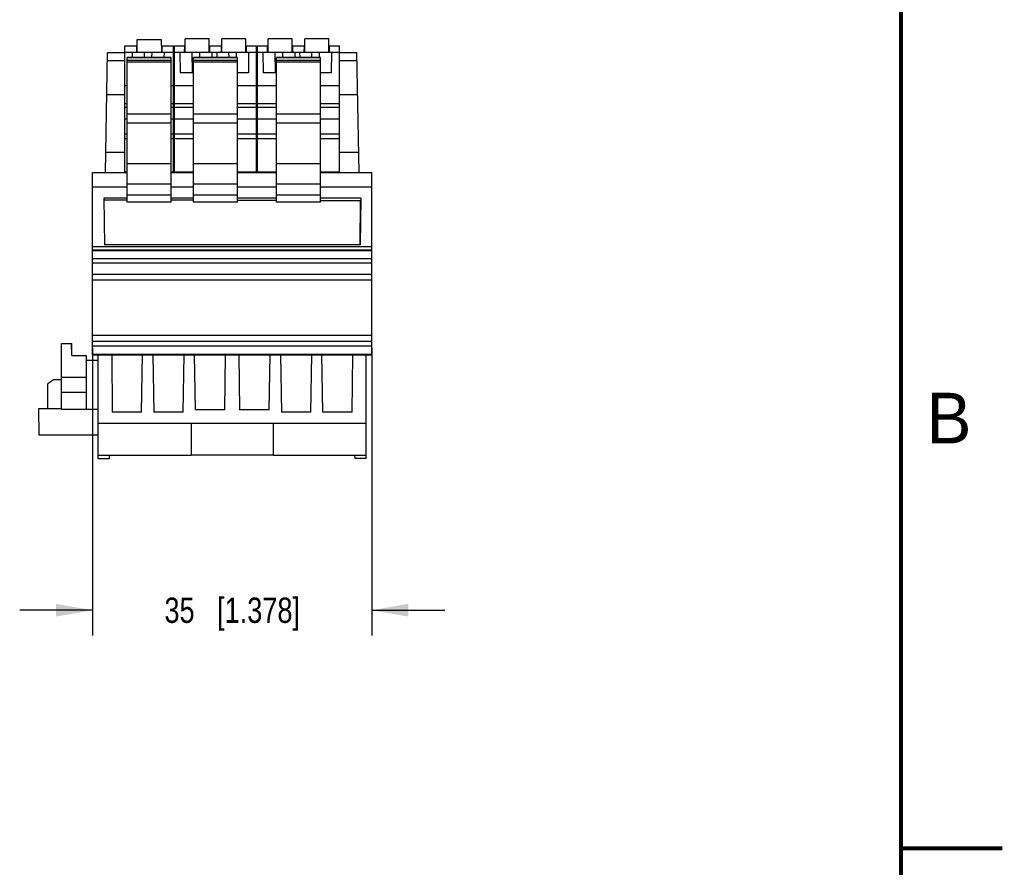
# Model space of a CAD drawing. Header units: inches. Extents: x 0 to 22, y 0 to 17.
# Tile 16 of 24: x 17.2 to 22, y 4.2 to 8.3. Entities that reach past the tile are written whole.
import ezdxf

# ---------------------------------------------------------------- set-up
doc = ezdxf.new("R2010")
doc.units = ezdxf.units.IN
doc.header["$LTSCALE"] = 1.21
doc.header["$MEASUREMENT"] = 0
doc.layers.get('0').update_dxf_attribs({"linetype": 'CONTINUOUS'})
doc.layers.add('DIMENSIONS', color=7, linetype='CONTINUOUS')
doc.styles.get("Standard").update_dxf_attribs({"font": 'txt', "width": 0.8})
doc.styles.add('TEXTSTYLE_2', font='txt')
doc.dimstyles.new('DIMSTYLE_1', dxfattribs={"dimtxt": 0.125, "dimasz": 0.18, "dimexe": 0.125, "dimexo": 0.0625, "dimgap": 0.0625, "dimtad": 0, "dimtih": 1, "dimtoh": 1, "dimdsep": 46, "dimtxsty": 'STANDARD', "dimblk": '_FILLED', "dimblk1": '_FILLED', "dimblk2": '_FILLED', "dimcen": 0.09, "dimadec": 0, "dimazin": 0, "dimtp": 0.01, "dimtm": 0.01, "dimtfac": 1, "dimtofl": 0, "dimtmove": 0, "dimatfit": 3, "dimldrblk": '_FILLED', "dimfxl": 1, "dimtolj": 1, "dimarcsym": 0})

# ---------------------------------------------------------------- blocks, each defined once
blk = doc.blocks.new('_FILLED')
at = {"color": 0, "linetype": 'BYBLOCK'}
blk.add_solid([(0, 0), (-1, 0.174), (-1, -0.174)], dxfattribs=at)
blk = doc.blocks.new('*D4')
at = {"layer": 'DIMENSIONS', "color": 2, "linetype": 'CONTINUOUS'}
for p, q in [((17.5102, 6.7216), (17.5102, 5.3011)), ((18.8881, 6.7216), (18.8881, 5.3011)), ((17.5102, 5.4261), (17.1502, 5.4261)), ((18.8881, 5.4261), (19.2481, 5.4261))]:
    blk.add_line(p, q, dxfattribs=at)
at = {"layer": 'DIMENSIONS', "color": 2, "linetype": 'CONTINUOUS', "xscale": 0.18, "yscale": 0.18, "zscale": 0.18}
for p, rotation in [((17.5102, 5.4261), 359.9999999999), ((18.8881, 5.4261), 179.9999999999)]:
    blk.add_blockref('_FILLED', p, dxfattribs=dict(at, rotation=rotation))
at = {"layer": 'DIMENSIONS', "color": 2, "linetype": 'CONTINUOUS', "insert": (18.1992, 5.4886), "char_height": 0.125, "width": 1.025, "attachment_point": 2, "line_spacing_factor": 0.9}
blk.add_mtext('35{\\Ftxt.shx;\\W1.000000;\\H0.125000; }[1.378]', dxfattribs=at)

msp = doc.modelspace()

# ---------------------------------------------------------------- linework, layer by layer
at = {"color": 7, "linetype": 'CONTINUOUS'}
for p, q in [((17.6696, 7.5914), (17.6696, 8.2135)), ((17.6696, 8.2135), (17.7304, 8.2135)), ((17.7267, 8.2135), (17.7265, 8.182)), ((17.7301, 8.182), (17.7307, 8.245)), ((17.7307, 8.245), (17.8488, 8.245)), ((17.8488, 8.245), (17.8493, 8.182)), ((17.849, 8.2135), (17.9098, 8.2135)), ((17.853, 8.182), (17.8527, 8.2135)), ((17.9098, 7.5914), (17.9098, 8.2135)), ((17.9137, 7.5914), (17.9137, 8.2135)), ((17.9137, 8.2135), (17.9666, 8.2135)), ((17.9629, 8.2135), (17.9627, 8.182)), ((17.9663, 8.182), (17.9669, 8.2469)), ((18.085, 8.2469), (17.9669, 8.2469)), ((18.0856, 8.182), (18.085, 8.2469)), ((18.0853, 8.2135), (18.1477, 8.2135)), ((18.0892, 8.182), (18.0889, 8.2135)), ((18.144, 8.2135), (18.1438, 8.182)), ((18.1474, 8.182), (18.148, 8.2469)), ((18.2661, 8.2469), (18.148, 8.2469)), ((18.2667, 8.182), (18.2661, 8.2469)), ((18.2664, 8.2135), (18.3192, 8.2135)), ((18.2703, 8.182), (18.27, 8.2135)), ((18.3192, 7.5914), (18.3192, 8.2135)), ((18.3232, 7.5914), (18.3232, 8.2135)), ((18.3232, 8.2135), (18.376, 8.2135)), ((18.3724, 8.2135), (18.3721, 8.182)), ((18.3758, 8.182), (18.3763, 8.2469)), ((18.4944, 8.2469), (18.3763, 8.2469)), ((18.495, 8.182), (18.4944, 8.2469)), ((18.4947, 8.2135), (18.5571, 8.2135)), ((18.4987, 8.182), (18.4984, 8.2135)), ((18.5535, 8.2135), (18.5532, 8.182)), ((18.5569, 8.182), (18.5574, 8.2469)), ((18.6755, 8.2469), (18.5574, 8.2469)), ((18.6761, 8.182), (18.6755, 8.2469)), ((18.6758, 8.2135), (18.7287, 8.2135)), ((18.6798, 8.182), (18.6795, 8.2135)), ((18.7287, 7.5914), (18.7287, 8.2135)), ((17.5732, 7.5875), (17.5835, 8.178)), ((17.6696, 8.178), (17.5835, 8.178)), ((17.6696, 8.182), (17.9098, 8.182)), ((17.7052, 8.182), (17.7054, 8.156)), ((17.7642, 8.182), (17.7644, 8.156)), ((17.8032, 8.156), (17.8034, 8.182)), ((17.8625, 8.182), (17.8622, 8.156)), ((17.9137, 8.178), (17.9098, 8.178)), ((17.9137, 8.182), (18.3192, 8.182)), ((17.9414, 8.182), (17.9423, 8.0796)), ((18.0004, 8.182), (18.0013, 8.0796)), ((18.0394, 8.156), (18.0396, 8.182)), ((18.0987, 8.182), (18.0985, 8.156)), ((18.1225, 8.182), (18.1227, 8.156)), ((18.1815, 8.182), (18.1818, 8.156)), ((18.2205, 8.156), (18.2207, 8.182)), ((18.2798, 8.182), (18.2789, 8.0796)), ((18.3232, 8.178), (18.3192, 8.178)), ((18.3232, 8.182), (18.7287, 8.182)), ((18.3508, 8.182), (18.3517, 8.0796)), ((18.4099, 8.182), (18.4108, 8.0796)), ((18.4489, 8.156), (18.4491, 8.182)), ((18.5081, 8.182), (18.5079, 8.156)), ((18.5319, 8.182), (18.5322, 8.156)), ((18.591, 8.182), (18.5912, 8.156)), ((18.63, 8.156), (18.6302, 8.182)), ((18.6892, 8.182), (18.6883, 8.0796)), ((18.8148, 8.178), (18.7287, 8.178)), ((18.8252, 7.5875), (18.8148, 8.178)), ((17.6696, 8.1387), (17.5828, 8.1387)), ((17.6814, 7.4406), (17.6814, 8.156)), ((17.6814, 8.156), (17.898, 8.156)), ((17.898, 8.155), (17.6814, 8.155)), ((17.6814, 8.1422), (17.898, 8.1422)), ((17.898, 8.1332), (17.6814, 8.1332)), ((17.898, 7.4406), (17.898, 8.156)), ((17.9137, 8.1387), (17.9098, 8.1387)), ((18.0082, 7.4406), (18.0082, 8.156)), ((18.0082, 8.156), (18.2248, 8.156)), ((18.2248, 8.155), (18.0082, 8.155)), ((18.0082, 8.1422), (18.2248, 8.1422)), ((18.2248, 8.1332), (18.0082, 8.1332)), ((18.2248, 7.4406), (18.2248, 8.156)), ((18.3232, 8.1387), (18.3192, 8.1387)), ((18.4177, 7.4406), (18.4177, 8.156)), ((18.4177, 8.156), (18.6342, 8.156)), ((18.6342, 8.155), (18.4177, 8.155)), ((18.4177, 8.1422), (18.6342, 8.1422)), ((18.6342, 8.1332), (18.4177, 8.1332)), ((18.6342, 7.4406), (18.6342, 8.156)), ((18.8155, 8.1387), (18.7287, 8.1387)), ((17.9137, 8.0796), (17.9098, 8.0796)), ((18.0082, 8.0796), (17.9423, 8.0796)), ((18.2789, 8.0796), (18.2248, 8.0796)), ((18.4177, 8.0796), (18.3517, 8.0796)), ((18.6883, 8.0796), (18.6342, 8.0796)), ((17.6696, 7.9712), (17.5799, 7.9712)), ((17.6696, 8.0171), (17.6814, 8.0171)), ((17.898, 8.0171), (17.9098, 8.0171)), ((17.9137, 7.9712), (17.9098, 7.9712)), ((17.9137, 8.0171), (18.0082, 8.0171)), ((18.2248, 8.0171), (18.3192, 8.0171)), ((18.3232, 7.9712), (18.3192, 7.9712)), ((18.3232, 8.0171), (18.4177, 8.0171)), ((18.6342, 8.0171), (18.7287, 8.0171)), ((18.8185, 7.9712), (18.7287, 7.9712)), ((17.6814, 7.9275), (17.6696, 7.9275)), ((17.9098, 7.9275), (17.898, 7.9275)), ((18.0082, 7.9275), (17.9137, 7.9275)), ((18.3192, 7.9275), (18.2248, 7.9275)), ((18.4177, 7.9275), (18.3232, 7.9275)), ((18.7287, 7.9275), (18.6342, 7.9275)), ((17.6696, 7.9102), (17.6814, 7.9102)), ((17.6814, 7.8776), (17.898, 7.8776)), ((17.898, 7.9102), (17.9098, 7.9102)), ((17.9137, 7.9102), (18.0082, 7.9102)), ((18.0082, 7.8776), (18.2248, 7.8776)), ((18.2248, 7.9102), (18.3192, 7.9102)), ((18.3232, 7.9102), (18.4177, 7.9102)), ((18.4177, 7.8776), (18.6342, 7.8776)), ((18.6342, 7.9102), (18.7287, 7.9102)), ((17.6696, 7.8534), (17.6814, 7.8534)), ((17.6814, 7.8335), (17.898, 7.8335)), ((17.898, 7.8534), (17.9098, 7.8534)), ((17.9137, 7.8534), (18.0082, 7.8534)), ((18.0082, 7.8335), (18.2248, 7.8335)), ((18.2248, 7.8534), (18.3192, 7.8534)), ((18.3232, 7.8534), (18.4177, 7.8534)), ((18.4177, 7.8335), (18.6342, 7.8335)), ((18.6342, 7.8534), (18.7287, 7.8534)), ((17.6696, 7.7789), (17.6814, 7.7789)), ((17.898, 7.7789), (17.9098, 7.7789)), ((17.9137, 7.7789), (18.0082, 7.7789)), ((18.2248, 7.7789), (18.3192, 7.7789)), ((18.3232, 7.7789), (18.4177, 7.7789)), ((18.6342, 7.7789), (18.7287, 7.7789)), ((17.6696, 7.7557), (17.6814, 7.7557)), ((17.898, 7.7557), (17.9098, 7.7557)), ((17.9137, 7.7557), (18.0082, 7.7557)), ((18.2248, 7.7557), (18.3192, 7.7557)), ((18.3232, 7.7557), (18.4177, 7.7557)), ((18.6342, 7.7557), (18.7287, 7.7557)), ((17.6696, 7.6863), (17.5749, 7.6863)), ((17.9137, 7.6863), (17.9098, 7.6863)), ((18.3232, 7.6863), (18.3192, 7.6863)), ((18.8234, 7.6863), (18.7287, 7.6863)), ((17.898, 7.63), (17.6814, 7.63)), ((18.2248, 7.63), (18.0082, 7.63)), ((18.6342, 7.63), (18.4177, 7.63)), ((17.5102, 6.6879), (17.5102, 7.5875)), ((17.5102, 7.5875), (17.6814, 7.5875)), ((17.6696, 7.5914), (17.6814, 7.5914)), ((17.6789, 7.5914), (17.6789, 7.5875)), ((17.898, 7.5914), (17.9098, 7.5914)), ((17.898, 7.5875), (18.0082, 7.5875)), ((17.9137, 7.5914), (18.0082, 7.5914)), ((17.9236, 7.5883), (17.9459, 7.5883)), ((17.9459, 7.5874), (17.9458, 7.5914)), ((17.9459, 7.5895), (18.0082, 7.5895)), ((17.957, 7.5895), (17.9571, 7.5875)), ((18.2248, 7.5914), (18.3192, 7.5914)), ((18.2248, 7.5895), (18.2871, 7.5895)), ((18.2248, 7.5875), (18.4177, 7.5875)), ((18.2759, 7.5875), (18.2759, 7.5895)), ((18.2871, 7.5914), (18.2871, 7.5874)), ((18.2871, 7.5883), (18.3553, 7.5883)), ((18.3232, 7.5914), (18.4177, 7.5914)), ((18.3444, 7.5914), (18.3444, 7.5883)), ((18.3554, 7.5874), (18.3553, 7.5914)), ((18.3553, 7.5895), (18.4177, 7.5895)), ((18.3665, 7.5895), (18.3665, 7.5875)), ((18.6342, 7.5914), (18.7287, 7.5914)), ((18.6342, 7.5895), (18.6966, 7.5895)), ((18.6342, 7.5875), (18.8881, 7.5875)), ((18.6854, 7.5875), (18.6854, 7.5895)), ((18.6966, 7.5914), (18.6965, 7.5874)), ((18.6965, 7.5883), (18.7309, 7.5883)), ((18.7195, 7.5883), (18.7195, 7.5914)), ((18.8881, 6.6879), (18.8881, 7.5875)), ((17.5102, 7.5166), (17.6814, 7.5166)), ((17.6814, 7.5316), (17.898, 7.5316)), ((17.898, 7.5166), (18.0082, 7.5166)), ((18.0082, 7.5316), (18.2248, 7.5316)), ((18.2248, 7.5166), (18.4177, 7.5166)), ((18.4177, 7.5316), (18.6342, 7.5316)), ((18.6342, 7.5166), (18.8881, 7.5166)), ((17.5661, 7.4611), (17.5681, 7.2302)), ((17.6814, 7.4611), (17.5661, 7.4611)), ((17.6814, 7.4514), (17.5662, 7.4518)), ((17.898, 7.476), (17.6814, 7.476)), ((17.898, 7.4406), (17.6814, 7.4406)), ((18.0082, 7.4611), (17.898, 7.4611)), ((18.0082, 7.4503), (17.898, 7.4506)), ((18.2248, 7.476), (18.0082, 7.476)), ((18.2248, 7.4406), (18.0082, 7.4406)), ((18.4177, 7.4611), (18.2248, 7.4611)), ((18.4177, 7.4489), (18.2248, 7.4495)), ((18.6342, 7.476), (18.4177, 7.476)), ((18.6342, 7.4406), (18.4177, 7.4406)), ((18.8333, 7.4611), (18.6342, 7.4611)), ((18.8321, 7.4474), (18.6342, 7.4481)), ((18.8302, 7.2302), (18.8321, 7.4474)), ((18.8333, 7.4611), (18.8313, 7.2302)), ((18.8333, 7.4611), (18.8321, 7.4474)), ((18.8881, 7.2209), (17.5102, 7.2209)), ((17.5102, 7.2054), (18.8881, 7.2054)), ((18.8881, 7.2016), (17.5102, 7.2016)), ((18.8313, 7.2302), (17.5681, 7.2302)), ((17.5102, 7.1623), (18.8881, 7.1623)), ((18.8881, 7.1605), (17.5102, 7.1605)), ((17.5102, 7.1408), (18.8881, 7.1408)), ((18.8881, 7.0842), (17.5102, 7.0842)), ((17.5102, 7.0582), (18.8881, 7.0582)), ((17.5102, 6.7841), (18.8881, 6.7841)), ((17.5102, 6.7554), (18.8881, 6.7554)), ((17.3566, 6.4182), (17.3566, 6.743)), ((17.3566, 6.743), (17.4068, 6.743)), ((17.4078, 6.6839), (17.4063, 6.743)), ((17.4078, 6.6839), (17.4068, 6.743)), ((18.8881, 6.7302), (17.5102, 6.7302)), ((17.4078, 6.6839), (17.4783, 6.6839)), ((17.4783, 6.6839), (17.4787, 6.6603)), ((17.4787, 6.6603), (17.4787, 6.4182)), ((17.4787, 6.6603), (17.5377, 6.6603)), ((17.5102, 6.6908), (18.8881, 6.6908)), ((17.5102, 6.6879), (18.8881, 6.6879)), ((17.5377, 6.1761), (17.5377, 6.6879)), ((17.6043, 6.6879), (17.6068, 6.4044)), ((17.7518, 6.4044), (17.7567, 6.6879)), ((17.8069, 6.6879), (17.8119, 6.4044)), ((17.9565, 6.4044), (17.9615, 6.6879)), ((18.0117, 6.6879), (18.0164, 6.4162)), ((18.1632, 6.4162), (18.1666, 6.6879)), ((18.2318, 6.6879), (18.2351, 6.4162)), ((18.3819, 6.4162), (18.3867, 6.6879)), ((18.4369, 6.6879), (18.4418, 6.4044)), ((18.5864, 6.4044), (18.5914, 6.6879)), ((18.6465, 6.4044), (18.6416, 6.6879)), ((18.7915, 6.4044), (18.794, 6.6879)), ((18.8606, 6.1761), (18.8606, 6.6879)), ((17.3178, 6.5635), (17.2897, 6.5438)), ((17.3566, 6.5635), (17.3178, 6.5635)), ((17.4787, 6.5757), (17.3566, 6.5757)), ((17.2897, 6.4202), (17.2897, 6.5438)), ((17.4787, 6.5009), (17.3566, 6.5009)), ((17.2425, 6.4202), (17.2447, 6.2902)), ((17.3566, 6.4202), (17.2425, 6.4202)), ((17.3566, 6.4182), (17.5377, 6.4182)), ((18.1632, 6.4162), (18.0164, 6.4162)), ((18.3819, 6.4162), (18.2351, 6.4162)), ((17.7518, 6.4044), (17.6068, 6.4044)), ((17.9565, 6.4044), (17.8119, 6.4044)), ((18.5864, 6.4044), (18.4418, 6.4044)), ((18.7915, 6.4044), (18.6465, 6.4044)), ((17.5377, 6.3493), (17.9966, 6.3493)), ((17.9966, 6.3497), (18.401, 6.3497)), ((17.9966, 6.3497), (17.9966, 6.1914)), ((18.401, 6.3493), (18.8606, 6.3493)), ((18.401, 6.3493), (18.401, 6.1918)), ((17.5377, 6.2902), (17.2447, 6.2902)), ((17.5377, 6.1918), (17.9966, 6.1918)), ((17.5377, 6.1761), (17.5931, 6.1761)), ((17.5931, 6.1761), (17.5933, 6.1918)), ((18.401, 6.1914), (17.9966, 6.1914)), ((18.401, 6.1918), (18.8606, 6.1918)), ((18.8053, 6.1761), (18.805, 6.1918)), ((18.8606, 6.1761), (18.8053, 6.1761))]:
    msp.add_line(p, q, dxfattribs=at)
at = {"color": 7, "linetype": 'CONTINUOUS', "const_width": 0.02}
for points in [[(21.5, 0.5), (21.5, 16.5)], [(22, 4.25), (21.5, 4.25)]]:
    msp.add_lwpolyline(points, dxfattribs=at)

# ---------------------------------------------------------------- texts
at = {"color": 2, "linetype": 'CONTINUOUS', "insert": (21.625, 6.5), "char_height": 0.25, "width": 0.25, "attachment_point": 1, "line_spacing_factor": 0.9, "style": 'TEXTSTYLE_2'}
msp.add_mtext('B', dxfattribs=at)

# ---------------------------------------------------------------- dimensions: what is measured, and where the dimension line sits
at = {"layer": 'DIMENSIONS', "color": 2, "linetype": 'CONTINUOUS'}
dim = msp.add_linear_dim(base=(18.8881, 5.4261), p1=(17.5102, 6.7841), p2=(18.8881, 6.7841), dimstyle='DIMSTYLE_1', dxfattribs=at)
dim.commit()
dim.dimension.update_dxf_attribs({"geometry": '*D4', "text_midpoint": (18.1992, 5.4261), "dimtype": 160})

doc.saveas('drawing.dxf')
